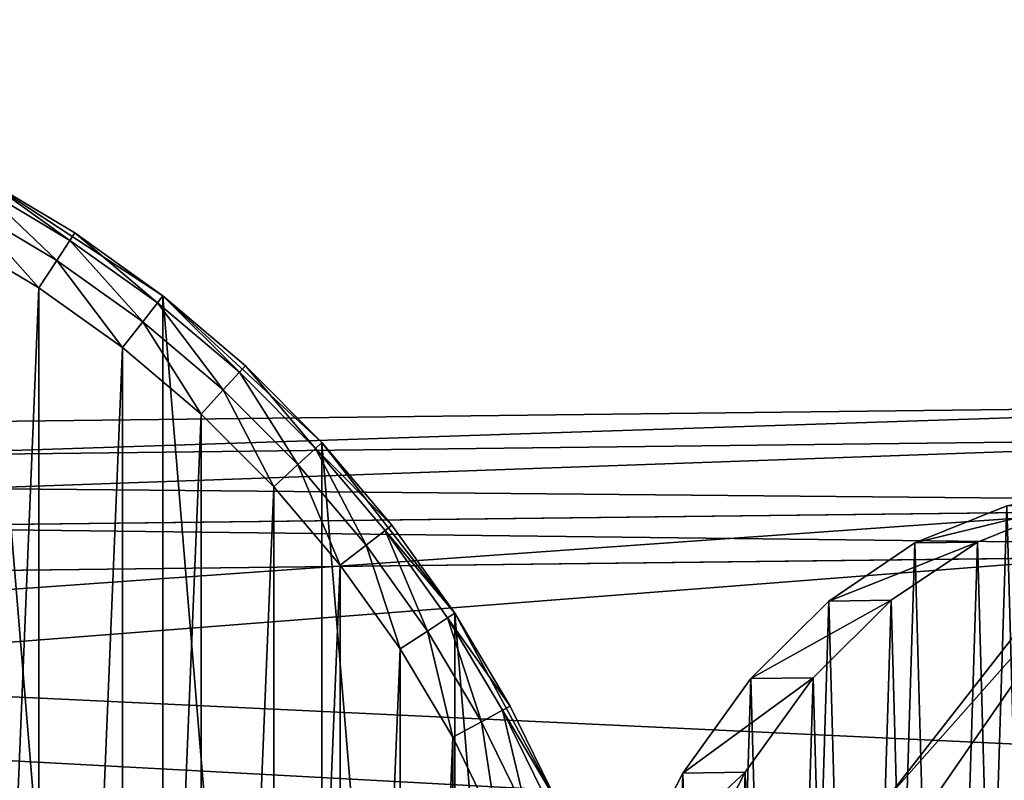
# Model space of a CAD drawing. Header units: millimetres. Extents: x -101 to 79, y -15 to 65.
# Tile 10 of 11: x 17 to 47, y 41 to 65. Entities that reach past the tile are written whole.
import ezdxf

# ---------------------------------------------------------------- set-up
doc = ezdxf.new("R2010")
doc.units = ezdxf.units.MM
doc.header["$LTSCALE"] = 25.4
doc.layers.get('0').update_dxf_attribs({"true_color": 0xff5454})

# ---------------------------------------------------------------- blocks, each defined once
blk = doc.blocks.new('EYE-SUPER-B-6490-6496-6503.STL')
at = {"color": 0}
mesh = blk.add_polyface(dxfattribs=at)
corners = [(-42.302, 14.788, 765.309), (-43.39, 27.91, 765.309), (-43.39, 21.304, 765.309), (-42.302, 34.426, 765.309), (-40.157, 8.539, 765.309), (-40.157, 40.675, 765.309), (-37.013, 2.729, 765.309), (-37.013, 46.485, 765.309), (-32.955, -2.484, 765.309), (-32.955, 51.698, 765.309), (-28.095, -6.959, 765.309), (-28.095, 56.173, 765.309), (-22.564, -10.572, 765.309), (-22.564, 59.786, 765.309), (-16.514, -13.226, 765.309), (-16.514, 62.44, 765.309), (-10.11, -14.847, 765.309), (-10.11, 64.061, 765.309), (-3.526, -15.393, 765.309), (-3.526, 64.607, 765.309), (3.058, -14.847, 765.309), (3.058, 64.061, 765.309), (9.462, -13.226, 765.309), (9.462, 62.44, 765.309), (15.512, -10.572, 765.309), (15.512, 59.786, 765.309), (21.042, -6.959, 765.309), (21.042, 56.173, 765.309), (25.903, -2.484, 765.309), (25.903, 51.698, 765.309), (29.961, 2.729, 765.309), (29.961, 46.485, 765.309), (33.105, 8.539, 765.309), (33.105, 40.675, 765.309), (35.25, 14.788, 765.309), (35.25, 34.426, 765.309), (36.337, 21.304, 765.309), (36.337, 27.91, 765.309)]
mesh.append_faces([[corners[k] for k in face] for face in [(0, 1, 2), (35, 36, 37)]], dxfattribs={"vtx0": -1, "color": 0})
mesh.append_faces([[corners[k] for k in face] for face in [(1, 0, 3), (3, 4, 5), (5, 6, 7), (7, 8, 9), (9, 10, 11), (11, 12, 13), (13, 14, 15), (15, 16, 17), (17, 18, 19), (19, 20, 21), (21, 22, 23), (23, 24, 25), (25, 26, 27), (27, 28, 29), (29, 30, 31), (31, 32, 33), (33, 34, 35)]], dxfattribs={"vtx0": -1, "vtx1": -1, "color": 0})
mesh.append_faces([[corners[k] for k in face] for face in [(3, 0, 4), (5, 4, 6), (7, 6, 8), (9, 8, 10), (11, 10, 12), (13, 12, 14), (15, 14, 16), (17, 16, 18), (19, 18, 20), (21, 20, 22), (23, 22, 24), (25, 24, 26), (27, 26, 28), (29, 28, 30), (31, 30, 32), (33, 32, 34), (35, 34, 36)]], dxfattribs={"vtx0": -1, "vtx2": -1, "color": 0})
mesh = blk.add_polyface(dxfattribs=at)
corners = [(-41.396, 27.745, 735.309), (-41.396, 21.469, 735.309), (-41.526, 24.607, 735.309), (-41.008, 30.862, 735.309), (-41.008, 18.352, 735.309), (-40.363, 33.935, 735.309), (-40.363, 15.279, 735.309), (-39.467, 36.946, 735.309), (-39.467, 12.268, 735.309), (-38.326, 39.871, 735.309), (-38.326, 9.343, 735.309), (-36.946, 42.693, 735.309), (-36.946, 6.521, 735.309), (-35.338, 45.391, 735.309), (-35.338, 3.823, 735.309), (-33.513, 47.947, 735.309), (-33.513, 1.267, 735.309), (-31.484, 50.344, 735.309), (-31.484, -1.13, 735.309), (-29.263, 52.564, 735.309), (-29.263, -3.351, 735.309), (-26.866, 54.594, 735.309), (-26.866, -5.38, 735.309), (-24.31, 56.419, 735.309), (-24.31, -7.205, 735.309), (-21.612, 58.027, 735.309), (-21.612, -8.813, 735.309), (-18.791, 59.406, 735.309), (-18.791, -10.192, 735.309), (-15.865, 60.548, 735.309), (-15.865, -11.334, 735.309), (-12.855, 61.444, 735.309), (-12.855, -12.23, 735.309), (-9.781, 62.089, 735.309), (-9.781, -12.875, 735.309), (-6.664, 62.477, 735.309), (-6.664, -13.263, 735.309), (-3.526, 62.607, 735.309), (-3.526, -13.393, 735.309), (-0.388, 62.477, 735.309), (-0.388, -13.263, 735.309), (2.728, 62.089, 735.309), (2.728, -12.875, 735.309), (5.802, 61.444, 735.309), (5.802, -12.23, 735.309), (8.812, 60.548, 735.309), (8.812, -11.334, 735.309), (11.738, 59.406, 735.309), (11.738, -10.192, 735.309), (14.56, 58.027, 735.309), (14.56, -8.813, 735.309), (17.258, 56.419, 735.309), (17.258, -7.205, 735.309), (19.814, 54.594, 735.309), (19.814, -5.38, 735.309), (22.211, 52.564, 735.309), (22.211, -3.351, 735.309), (24.431, 50.344, 735.309), (24.431, -1.13, 735.309), (26.461, 47.947, 735.309), (26.461, 1.267, 735.309), (28.286, 45.391, 735.309), (28.286, 3.823, 735.309), (29.894, 42.693, 735.309), (29.894, 6.521, 735.309), (31.273, 39.871, 735.309), (31.273, 9.343, 735.309), (32.415, 36.946, 735.309), (32.415, 12.268, 735.309), (33.311, 33.935, 735.309), (33.311, 15.279, 735.309), (33.956, 30.862, 735.309), (33.956, 18.352, 735.309), (34.344, 27.745, 735.309), (34.344, 21.469, 735.309), (34.474, 24.607, 735.309)]
mesh.append_faces([[corners[k] for k in face] for face in [(0, 1, 2), (74, 73, 75)]], dxfattribs={"vtx0": -1, "color": 0})
mesh.append_faces([[corners[k] for k in face] for face in [(1, 3, 4), (4, 5, 6), (6, 7, 8), (8, 9, 10), (10, 11, 12), (12, 13, 14), (14, 15, 16), (16, 17, 18), (18, 19, 20), (20, 21, 22), (22, 23, 24), (24, 25, 26), (26, 27, 28), (28, 29, 30), (30, 31, 32), (32, 33, 34), (34, 35, 36), (36, 37, 38), (38, 39, 40), (40, 41, 42), (42, 43, 44), (44, 45, 46), (46, 47, 48), (48, 49, 50), (50, 51, 52), (52, 53, 54), (54, 55, 56), (56, 57, 58), (58, 59, 60), (60, 61, 62), (62, 63, 64), (64, 65, 66), (66, 67, 68), (68, 69, 70), (70, 71, 72), (72, 73, 74)]], dxfattribs={"vtx0": -1, "vtx1": -1, "color": 0})
mesh.append_faces([[corners[k] for k in face] for face in [(1, 0, 3), (4, 3, 5), (6, 5, 7), (8, 7, 9), (10, 9, 11), (12, 11, 13), (14, 13, 15), (16, 15, 17), (18, 17, 19), (20, 19, 21), (22, 21, 23), (24, 23, 25), (26, 25, 27), (28, 27, 29), (30, 29, 31), (32, 31, 33), (34, 33, 35), (36, 35, 37), (38, 37, 39), (40, 39, 41), (42, 41, 43), (44, 43, 45), (46, 45, 47), (48, 47, 49), (50, 49, 51), (52, 51, 53), (54, 53, 55), (56, 55, 57), (58, 57, 59), (60, 59, 61), (62, 61, 63), (64, 63, 65), (66, 65, 67), (68, 67, 69), (70, 69, 71), (72, 71, 73)]], dxfattribs={"vtx0": -1, "vtx2": -1, "color": 0})
mesh = blk.add_polyface(dxfattribs=at)
corners = [(15.384, 59.55, 736.309), (17.805, 57.256, 735.577), (15.036, 58.906, 735.577), (18.205, 57.869, 736.309)]
mesh.append_faces([[corners[k] for k in face] for face in [(0, 1, 2), (1, 0, 3)]], dxfattribs={"vtx0": -1, "color": 0})
mesh = blk.add_polyface(dxfattribs=at)
corners = [(15.512, 59.786, 737.309), (18.205, 57.869, 736.309), (15.384, 59.55, 736.309), (18.352, 58.094, 737.309)]
mesh.append_faces([[corners[k] for k in face] for face in [(0, 1, 2), (1, 0, 3)]], dxfattribs={"vtx0": -1, "color": 0})
mesh = blk.add_polyface(dxfattribs=at)
corners = [(21.042, 56.173, 765.309), (18.352, 58.094, 737.309), (15.512, 59.786, 765.309)]
mesh.append_faces([[corners[k] for k in face] for face in [(0, 1, 2)]], dxfattribs={"color": 0})
mesh = blk.add_polyface(dxfattribs=at)
corners = [(15.512, 59.786, 765.309), (18.352, 58.094, 737.309), (15.512, 59.786, 737.309)]
mesh.append_faces([[corners[k] for k in face] for face in [(0, 1, 2)]], dxfattribs={"color": 0})
mesh = blk.add_polyface(dxfattribs=at)
corners = [(15.036, 58.906, 735.577), (17.258, 56.419, 735.309), (14.56, 58.027, 735.309), (17.805, 57.256, 735.577)]
mesh.append_faces([[corners[k] for k in face] for face in [(0, 1, 2), (1, 0, 3)]], dxfattribs={"vtx0": -1, "color": 0})
mesh = blk.add_polyface(dxfattribs=at)
corners = [(18.352, 58.094, 737.309), (20.878, 55.961, 736.309), (18.205, 57.869, 736.309), (21.042, 56.173, 737.309)]
mesh.append_faces([[corners[k] for k in face] for face in [(0, 1, 2), (1, 0, 3)]], dxfattribs={"vtx0": -1, "color": 0})
mesh = blk.add_polyface(dxfattribs=at)
corners = [(21.042, 56.173, 765.309), (21.042, 56.173, 737.309), (18.352, 58.094, 737.309)]
mesh.append_faces([[corners[k] for k in face] for face in [(0, 1, 2)]], dxfattribs={"color": 0})
mesh = blk.add_polyface(dxfattribs=at)
corners = [(18.205, 57.869, 736.309), (20.428, 55.383, 735.577), (17.805, 57.256, 735.577), (20.878, 55.961, 736.309)]
mesh.append_faces([[corners[k] for k in face] for face in [(0, 1, 2), (1, 0, 3)]], dxfattribs={"vtx0": -1, "color": 0})
mesh = blk.add_polyface(dxfattribs=at)
corners = [(17.805, 57.256, 735.577), (19.814, 54.594, 735.309), (17.258, 56.419, 735.309), (20.428, 55.383, 735.577)]
mesh.append_faces([[corners[k] for k in face] for face in [(0, 1, 2), (1, 0, 3)]], dxfattribs={"vtx0": -1, "color": 0})
mesh = blk.add_polyface(dxfattribs=at)
corners = [(20.878, 55.961, 736.309), (22.888, 53.3, 735.577), (20.428, 55.383, 735.577), (23.384, 53.839, 736.309)]
mesh.append_faces([[corners[k] for k in face] for face in [(0, 1, 2), (1, 0, 3)]], dxfattribs={"vtx0": -1, "color": 0})
mesh = blk.add_polyface(dxfattribs=at)
corners = [(21.042, 56.173, 737.309), (23.384, 53.839, 736.309), (20.878, 55.961, 736.309), (23.565, 54.036, 737.309)]
mesh.append_faces([[corners[k] for k in face] for face in [(0, 1, 2), (1, 0, 3)]], dxfattribs={"vtx0": -1, "color": 0})
mesh = blk.add_polyface(dxfattribs=at)
corners = [(25.903, 51.698, 765.309), (23.565, 54.036, 737.309), (21.042, 56.173, 765.309)]
mesh.append_faces([[corners[k] for k in face] for face in [(0, 1, 2)]], dxfattribs={"color": 0})
mesh = blk.add_polyface(dxfattribs=at)
corners = [(21.042, 56.173, 765.309), (23.565, 54.036, 737.309), (21.042, 56.173, 737.309)]
mesh.append_faces([[corners[k] for k in face] for face in [(0, 1, 2)]], dxfattribs={"color": 0})
mesh = blk.add_polyface(dxfattribs=at)
corners = [(20.428, 55.383, 735.577), (22.211, 52.564, 735.309), (19.814, 54.594, 735.309), (22.888, 53.3, 735.577)]
mesh.append_faces([[corners[k] for k in face] for face in [(0, 1, 2), (1, 0, 3)]], dxfattribs={"vtx0": -1, "color": 0})
mesh = blk.add_polyface(dxfattribs=at)
corners = [(23.384, 53.839, 736.309), (25.167, 51.021, 735.577), (22.888, 53.3, 735.577), (25.706, 51.517, 736.309)]
mesh.append_faces([[corners[k] for k in face] for face in [(0, 1, 2), (1, 0, 3)]], dxfattribs={"vtx0": -1, "color": 0})
mesh = blk.add_polyface(dxfattribs=at)
corners = [(23.565, 54.036, 737.309), (25.706, 51.517, 736.309), (23.384, 53.839, 736.309), (25.903, 51.698, 737.309)]
mesh.append_faces([[corners[k] for k in face] for face in [(0, 1, 2), (1, 0, 3)]], dxfattribs={"vtx0": -1, "color": 0})
mesh = blk.add_polyface(dxfattribs=at)
corners = [(25.903, 51.698, 765.309), (25.903, 51.698, 737.309), (23.565, 54.036, 737.309)]
mesh.append_faces([[corners[k] for k in face] for face in [(0, 1, 2)]], dxfattribs={"color": 0})
mesh = blk.add_polyface(dxfattribs=at)
corners = [(22.888, 53.3, 735.577), (24.431, 50.344, 735.309), (22.211, 52.564, 735.309), (25.167, 51.021, 735.577)]
mesh.append_faces([[corners[k] for k in face] for face in [(0, 1, 2), (1, 0, 3)]], dxfattribs={"vtx0": -1, "color": 0})
mesh = blk.add_polyface(dxfattribs=at)
corners = [(-91.117, 47.926, 150.865), (59.016, 52.846, 18.165), (49.998, 49.59, 9.147), (-82.099, 51.183, 159.882)]
mesh.append_faces([[corners[k] for k in face] for face in [(0, 1, 2), (1, 0, 3)]], dxfattribs={"vtx0": -1, "color": 0})
mesh = blk.add_polyface(dxfattribs=at)
corners = [(-82.099, 51.183, 159.882), (68.108, 49.803, 27.183), (59.016, 52.846, 18.165), (-73.007, 48.14, 168.9)]
mesh.append_faces([[corners[k] for k in face] for face in [(0, 1, 2), (1, 0, 3)]], dxfattribs={"vtx0": -1, "color": 0})
mesh = blk.add_polyface(dxfattribs=at)
corners = [(43.12, 40.78, 2.195), (40.564, 25.127, -0.534), (39.958, 28.435, -1.098), (42.923, 38.405, 1.971), (49.682, 48.185, 8.815), (49.998, 49.59, 9.147), (59.028, 51.846, 18.165), (59.016, 52.846, 18.165), (68.108, 49.803, 27.183), (68.458, 48.407, 27.514), (75.192, 41.158, 34.134), (75.445, 38.789, 34.359), (78.644, 28.891, 37.428), (78.116, 25.569, 36.864), (41.236, 15.382, 0.021), (43.236, 11.907, 1.971), (46.662, 4.613, 5.297), (50.223, 2.289, 8.815), (54.992, -1.406, 13.521), (59.653, -1.15, 18.165), (59.664, -2.15, 18.165), (68.999, 2.511, 27.514), (64.318, -1.296, 22.809), (72.504, 4.918, 31.032), (75.757, 12.291, 34.359), (77.674, 15.812, 36.308)]
mesh.append_faces([[corners[k] for k in face] for face in [(0, 1, 2), (1, 0, 3), (3, 0, 4), (4, 5, 6), (6, 8, 9), (9, 10, 11), (11, 12, 13), (14, 15, 16), (16, 17, 18), (18, 19, 20), (20, 21, 22), (22, 21, 23), (23, 24, 25), (25, 13, 12)]], dxfattribs={"vtx0": -1, "vtx1": -1, "color": 0})
mesh.append_faces([[corners[k] for k in face] for face in [(4, 0, 5), (6, 5, 7), (6, 7, 8), (9, 8, 10), (11, 10, 12), (1, 14, 2), (14, 1, 15), (16, 15, 17), (18, 17, 19), (20, 19, 21), (23, 21, 24), (25, 24, 13)]], dxfattribs={"vtx0": -1, "vtx2": -1, "color": 0})
mesh = blk.add_polyface(dxfattribs=at)
corners = [(59.028, 51.846, 18.165), (-90.728, 46.53, 149.824), (49.682, 48.185, 8.815), (-81.381, 50.191, 159.174)]
mesh.append_faces([[corners[k] for k in face] for face in [(0, 1, 2), (1, 0, 3)]], dxfattribs={"vtx0": -1, "color": 0})
mesh = blk.add_polyface(dxfattribs=at)
corners = [(68.458, 48.407, 27.514), (-81.381, 50.191, 159.174), (59.028, 51.846, 18.165), (-71.951, 46.752, 168.523)]
mesh.append_faces([[corners[k] for k in face] for face in [(0, 1, 2), (1, 0, 3)]], dxfattribs={"vtx0": -1, "color": 0})
mesh = blk.add_polyface(dxfattribs=at)
corners = [(25.706, 51.517, 736.309), (27.25, 48.561, 735.577), (25.167, 51.021, 735.577), (27.828, 49.011, 736.309)]
mesh.append_faces([[corners[k] for k in face] for face in [(0, 1, 2), (1, 0, 3)]], dxfattribs={"vtx0": -1, "color": 0})
mesh = blk.add_polyface(dxfattribs=at)
corners = [(25.706, 51.517, 736.309), (28.039, 49.175, 737.309), (27.828, 49.011, 736.309), (25.903, 51.698, 737.309)]
mesh.append_faces([[corners[k] for k in face] for face in [(0, 1, 2), (1, 0, 3)]], dxfattribs={"vtx0": -1, "color": 0})
mesh = blk.add_polyface(dxfattribs=at)
corners = [(25.903, 51.698, 765.309), (29.961, 46.485, 765.309), (28.039, 49.175, 737.309)]
mesh.append_faces([[corners[k] for k in face] for face in [(0, 1, 2)]], dxfattribs={"color": 0})
mesh = blk.add_polyface(dxfattribs=at)
corners = [(25.903, 51.698, 765.309), (28.039, 49.175, 737.309), (25.903, 51.698, 737.309)]
mesh.append_faces([[corners[k] for k in face] for face in [(0, 1, 2)]], dxfattribs={"color": 0})
mesh = blk.add_polyface(dxfattribs=at)
corners = [(25.167, 51.021, 735.577), (26.461, 47.947, 735.309), (24.431, 50.344, 735.309), (27.25, 48.561, 735.577)]
mesh.append_faces([[corners[k] for k in face] for face in [(0, 1, 2), (1, 0, 3)]], dxfattribs={"vtx0": -1, "color": 0})
at = {"color": 7, "true_color": 0xffffff}
mesh = blk.add_polyface(dxfattribs=at)
corners = [(32.827, 22.414, 9.588), (33.082, 30.633, 9.938), (32.713, 26.541, 9.523), (33.421, 18.365, 10.131), (33.923, 34.577, 10.822), (34.478, 14.502, 11.139), (35.214, 38.267, 12.151), (35.97, 10.933, 12.582), (36.92, 41.601, 13.889), (37.856, 7.755, 14.423), (38.994, 44.49, 15.987), (40.084, 5.053, 16.61), (41.379, 46.853, 18.39), (42.594, 2.902, 19.084), (44.011, 48.627, 21.032), (45.317, 1.36, 21.778), (46.817, 49.763, 23.839), (48.179, 0.47, 24.617), (49.721, 50.23, 26.737), (51.103, 0.255, 27.525), (52.645, 50.016, 29.645), (54.007, 0.723, 30.423), (55.507, 49.125, 32.484), (56.813, 1.859, 33.231), (58.23, 47.584, 35.178), (59.445, 3.632, 35.872), (60.74, 45.433, 37.652), (61.83, 5.996, 38.275), (62.968, 42.731, 39.839), (63.904, 8.884, 40.374), (64.854, 39.552, 41.68), (65.61, 12.219, 42.111), (66.346, 35.983, 43.123), (66.901, 15.908, 43.44), (67.403, 32.121, 44.131), (67.742, 19.853, 44.324), (67.997, 28.071, 44.674), (68.111, 23.944, 44.74)]
mesh.append_faces([[corners[k] for k in face] for face in [(0, 1, 2), (36, 35, 37)]], dxfattribs={"vtx0": -1, "color": 7})
mesh.append_faces([[corners[k] for k in face] for face in [(1, 3, 4), (4, 5, 6), (6, 7, 8), (8, 9, 10), (10, 11, 12), (12, 13, 14), (14, 15, 16), (16, 17, 18), (18, 19, 20), (20, 21, 22), (22, 23, 24), (24, 25, 26), (26, 27, 28), (28, 29, 30), (30, 31, 32), (32, 33, 34), (34, 35, 36)]], dxfattribs={"vtx0": -1, "vtx1": -1, "color": 7})
mesh.append_faces([[corners[k] for k in face] for face in [(1, 0, 3), (4, 3, 5), (6, 5, 7), (8, 7, 9), (10, 9, 11), (12, 11, 13), (14, 13, 15), (16, 15, 17), (18, 17, 19), (20, 19, 21), (22, 21, 23), (24, 23, 25), (26, 25, 27), (28, 27, 29), (30, 29, 31), (32, 31, 33), (34, 33, 35)]], dxfattribs={"vtx0": -1, "vtx2": -1, "color": 7})
mesh = blk.add_polyface(dxfattribs=at)
corners = [(34.987, 30.655, 8.025), (34.732, 22.437, 7.675), (34.618, 26.564, 7.609), (35.326, 18.387, 8.218), (35.828, 34.6, 8.909), (36.383, 14.525, 9.226), (37.119, 38.289, 10.238), (37.875, 10.956, 10.669), (38.825, 41.624, 11.975), (39.761, 7.777, 12.51), (40.899, 44.512, 14.074), (41.989, 5.075, 14.697), (43.284, 46.876, 16.477), (44.499, 2.924, 17.171), (45.916, 48.649, 19.118), (47.222, 1.383, 19.864), (48.722, 49.785, 21.926), (50.085, 0.492, 22.704), (51.626, 50.253, 24.823), (53.008, 0.278, 25.612), (54.55, 50.038, 27.732), (55.912, 0.745, 28.51), (57.412, 49.148, 30.571), (58.718, 1.881, 31.317), (60.135, 47.606, 33.265), (61.35, 3.655, 33.959), (62.645, 45.455, 35.739), (63.735, 6.018, 36.361), (64.873, 42.753, 37.926), (65.809, 8.907, 38.46), (66.759, 39.575, 39.767), (67.515, 12.241, 40.198), (68.251, 36.006, 41.21), (68.806, 15.931, 41.527), (69.308, 32.143, 42.218), (69.647, 19.875, 42.411), (69.902, 28.094, 42.761), (70.016, 23.967, 42.826)]
mesh.append_faces([[corners[k] for k in face] for face in [(0, 1, 2), (35, 36, 37)]], dxfattribs={"vtx0": -1, "color": 7})
mesh.append_faces([[corners[k] for k in face] for face in [(1, 0, 3), (3, 4, 5), (5, 6, 7), (7, 8, 9), (9, 10, 11), (11, 12, 13), (13, 14, 15), (15, 16, 17), (17, 18, 19), (19, 20, 21), (21, 22, 23), (23, 24, 25), (25, 26, 27), (27, 28, 29), (29, 30, 31), (31, 32, 33), (33, 34, 35)]], dxfattribs={"vtx0": -1, "vtx1": -1, "color": 7})
mesh.append_faces([[corners[k] for k in face] for face in [(3, 0, 4), (5, 4, 6), (7, 6, 8), (9, 8, 10), (11, 10, 12), (13, 12, 14), (15, 14, 16), (17, 16, 18), (19, 18, 20), (21, 20, 22), (23, 22, 24), (25, 24, 26), (27, 26, 28), (29, 28, 30), (31, 30, 32), (33, 32, 34), (35, 34, 36)]], dxfattribs={"vtx0": -1, "vtx2": -1, "color": 7})
at = {"color": 0}
mesh = blk.add_polyface(dxfattribs=at)
corners = [(-73.007, 48.14, 168.9), (75.192, 41.158, 34.134), (68.108, 49.803, 27.183), (-65.923, 39.494, 175.852)]
mesh.append_faces([[corners[k] for k in face] for face in [(0, 1, 2), (1, 0, 3)]], dxfattribs={"vtx0": -1, "color": 0})
at = {"color": 7, "true_color": 0xffffff}
mesh = blk.add_polyface(dxfattribs=at)
corners = [(44.011, 48.627, 21.032), (48.722, 49.785, 21.926), (45.916, 48.649, 19.118), (46.817, 49.763, 23.839)]
mesh.append_faces([[corners[k] for k in face] for face in [(0, 1, 2), (1, 0, 3)]], dxfattribs={"vtx0": -1, "color": 7})
at = {"color": 0}
mesh = blk.add_polyface(dxfattribs=at)
corners = [(-97.994, 39.116, 143.913), (49.998, 49.59, 9.147), (43.12, 40.78, 2.195), (-91.117, 47.926, 150.865)]
mesh.append_faces([[corners[k] for k in face] for face in [(0, 1, 2), (1, 0, 3)]], dxfattribs={"vtx0": -1, "color": 0})
mesh = blk.add_polyface(dxfattribs=at)
corners = [(27.828, 49.011, 736.309), (29.961, 46.485, 737.309), (29.736, 46.338, 736.309), (28.039, 49.175, 737.309)]
mesh.append_faces([[corners[k] for k in face] for face in [(0, 1, 2), (1, 0, 3)]], dxfattribs={"vtx0": -1, "color": 0})
mesh = blk.add_polyface(dxfattribs=at)
corners = [(28.039, 49.175, 737.309), (29.961, 46.485, 765.309), (29.961, 46.485, 737.309)]
mesh.append_faces([[corners[k] for k in face] for face in [(0, 1, 2)]], dxfattribs={"color": 0})
mesh = blk.add_polyface(dxfattribs=at)
corners = [(27.828, 49.011, 736.309), (29.123, 45.938, 735.577), (27.25, 48.561, 735.577), (29.736, 46.338, 736.309)]
mesh.append_faces([[corners[k] for k in face] for face in [(0, 1, 2), (1, 0, 3)]], dxfattribs={"vtx0": -1, "color": 0})
mesh = blk.add_polyface(dxfattribs=at)
corners = [(27.25, 48.561, 735.577), (28.286, 45.391, 735.309), (26.461, 47.947, 735.309), (29.123, 45.938, 735.577)]
mesh.append_faces([[corners[k] for k in face] for face in [(0, 1, 2), (1, 0, 3)]], dxfattribs={"vtx0": -1, "color": 0})
at = {"color": 7, "true_color": 0xffffff}
mesh = blk.add_polyface(dxfattribs=at)
corners = [(41.379, 46.853, 18.39), (45.916, 48.649, 19.118), (43.284, 46.876, 16.477), (44.011, 48.627, 21.032)]
mesh.append_faces([[corners[k] for k in face] for face in [(0, 1, 2), (1, 0, 3)]], dxfattribs={"vtx0": -1, "color": 7})
at = {"color": 0}
mesh = blk.add_polyface(dxfattribs=at)
corners = [(49.682, 48.185, 8.815), (-97.486, 36.75, 142.98), (42.923, 38.405, 1.971), (-90.728, 46.53, 149.824)]
mesh.append_faces([[corners[k] for k in face] for face in [(0, 1, 2), (1, 0, 3)]], dxfattribs={"vtx0": -1, "color": 0})
mesh = blk.add_polyface(dxfattribs=at)
corners = [(75.445, 38.789, 34.359), (-71.951, 46.752, 168.523), (68.458, 48.407, 27.514), (-64.964, 37.134, 175.368)]
mesh.append_faces([[corners[k] for k in face] for face in [(0, 1, 2), (1, 0, 3)]], dxfattribs={"vtx0": -1, "color": 0})
at = {"color": 7, "true_color": 0xffffff}
mesh = blk.add_polyface(dxfattribs=at)
corners = [(38.994, 44.49, 15.987), (43.284, 46.876, 16.477), (40.899, 44.512, 14.074), (41.379, 46.853, 18.39)]
mesh.append_faces([[corners[k] for k in face] for face in [(0, 1, 2), (1, 0, 3)]], dxfattribs={"vtx0": -1, "color": 7})
at = {"color": 0}
mesh = blk.add_polyface(dxfattribs=at)
corners = [(29.736, 46.338, 736.309), (30.773, 43.169, 735.577), (29.123, 45.938, 735.577), (31.417, 43.517, 736.309)]
mesh.append_faces([[corners[k] for k in face] for face in [(0, 1, 2), (1, 0, 3)]], dxfattribs={"vtx0": -1, "color": 0})
mesh = blk.add_polyface(dxfattribs=at)
corners = [(29.736, 46.338, 736.309), (31.653, 43.645, 737.309), (31.417, 43.517, 736.309), (29.961, 46.485, 737.309)]
mesh.append_faces([[corners[k] for k in face] for face in [(0, 1, 2), (1, 0, 3)]], dxfattribs={"vtx0": -1, "color": 0})
mesh = blk.add_polyface(dxfattribs=at)
corners = [(29.961, 46.485, 765.309), (33.105, 40.675, 765.309), (31.653, 43.645, 737.309)]
mesh.append_faces([[corners[k] for k in face] for face in [(0, 1, 2)]], dxfattribs={"color": 0})
mesh = blk.add_polyface(dxfattribs=at)
corners = [(29.961, 46.485, 765.309), (31.653, 43.645, 737.309), (29.961, 46.485, 737.309)]
mesh.append_faces([[corners[k] for k in face] for face in [(0, 1, 2)]], dxfattribs={"color": 0})
mesh = blk.add_polyface(dxfattribs=at)
corners = [(29.123, 45.938, 735.577), (29.894, 42.693, 735.309), (28.286, 45.391, 735.309), (30.773, 43.169, 735.577)]
mesh.append_faces([[corners[k] for k in face] for face in [(0, 1, 2), (1, 0, 3)]], dxfattribs={"vtx0": -1, "color": 0})
at = {"color": 7, "true_color": 0xffffff}
mesh = blk.add_polyface(dxfattribs=at)
corners = [(36.92, 41.601, 13.889), (40.899, 44.512, 14.074), (38.825, 41.624, 11.975), (38.994, 44.49, 15.987)]
mesh.append_faces([[corners[k] for k in face] for face in [(0, 1, 2), (1, 0, 3)]], dxfattribs={"vtx0": -1, "color": 7})
at = {"color": 0}
mesh = blk.add_polyface(dxfattribs=at)
corners = [(31.417, 43.517, 736.309), (33.105, 40.675, 737.309), (32.859, 40.567, 736.309), (31.653, 43.645, 737.309)]
mesh.append_faces([[corners[k] for k in face] for face in [(0, 1, 2), (1, 0, 3)]], dxfattribs={"vtx0": -1, "color": 0})
mesh = blk.add_polyface(dxfattribs=at)
corners = [(31.653, 43.645, 737.309), (33.105, 40.675, 765.309), (33.105, 40.675, 737.309)]
mesh.append_faces([[corners[k] for k in face] for face in [(0, 1, 2)]], dxfattribs={"color": 0})
mesh = blk.add_polyface(dxfattribs=at)
corners = [(31.417, 43.517, 736.309), (32.189, 40.273, 735.577), (30.773, 43.169, 735.577), (32.859, 40.567, 736.309)]
mesh.append_faces([[corners[k] for k in face] for face in [(0, 1, 2), (1, 0, 3)]], dxfattribs={"vtx0": -1, "color": 0})
mesh = blk.add_polyface(dxfattribs=at)
corners = [(30.773, 43.169, 735.577), (31.273, 39.871, 735.309), (29.894, 42.693, 735.309), (32.189, 40.273, 735.577)]
mesh.append_faces([[corners[k] for k in face] for face in [(0, 1, 2), (1, 0, 3)]], dxfattribs={"vtx0": -1, "color": 0})
at = {"color": 7, "true_color": 0xffffff}
mesh = blk.add_polyface(dxfattribs=at)
corners = [(35.214, 38.267, 12.151), (38.825, 41.624, 11.975), (37.119, 38.289, 10.238), (36.92, 41.601, 13.889)]
mesh.append_faces([[corners[k] for k in face] for face in [(0, 1, 2), (1, 0, 3)]], dxfattribs={"vtx0": -1, "color": 7})

msp = doc.modelspace()

# ---------------------------------------------------------------- block references
at = {"color": 250, "true_color": 0x262626}
msp.add_blockref('EYE-SUPER-B-6490-6496-6503.STL', (0, 0), dxfattribs=at)

doc.saveas('drawing.dxf')
